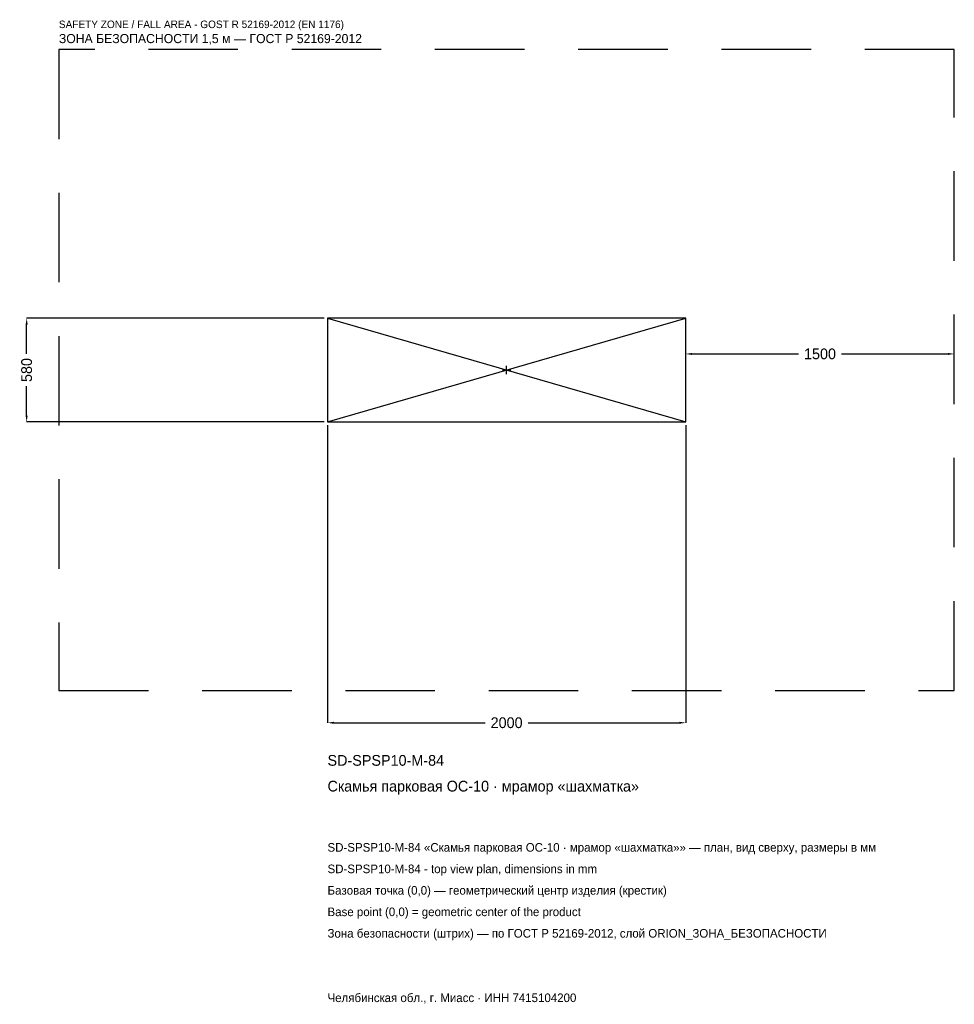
# Model space of a CAD drawing. Header units: metres. Extents: x -2719 to 2500, y -3542 to 1957.
import ezdxf

# ---------------------------------------------------------------- set-up
doc = ezdxf.new("R2010")
doc.units = ezdxf.units.M
doc.linetypes.add('DASHED', pattern=[800, 500, -300])
for name, color, linetype in [('ЗСК_ДАННЫЕ', 3, 'Continuous'), ('ЗСК_ЗОНА_БЕЗОПАСНОСТИ', 1, 'Continuous'), ('ЗСК_КОНТУР', 7, 'Continuous'), ('ЗСК_РАЗМЕРЫ', 8, 'Continuous')]:
    doc.layers.add(name, color=color, linetype=linetype)
doc.dimstyles.new('ORION', dxfattribs={"dimtxt": 60, "dimasz": 36, "dimexe": 1.25, "dimexo": 18, "dimtad": 1, "dimdec": 0, "dimcen": 2.5, "dimazin": 3, "dimtfac": 1, "dimtmove": 0, "dimatfit": 3})

# ---------------------------------------------------------------- blocks, each defined once
blk = doc.blocks.new('_CLOSEDFILLED')
at = {"color": 0, "linetype": 'BYBLOCK'}
blk.add_solid([(-1, 0.16), (0, 0), (-1, -0.16)], dxfattribs=at)
blk = doc.blocks.new('*D1')
for p, q in [((-1000, -308), (-1000, -1970)), ((1000, -308), (1000, -1970)), ((-964, -1970), (-120, -1970)), ((120, -1970), (964, -1970))]:
    blk.add_line(p, q)
at = {"layer": 'Defpoints'}
for p in [(-1000, -290), (1000, -290), (-1000, -1970)]:
    blk.add_point(p, dxfattribs=at)
at = {"layer": 'ЗСК_РАЗМЕРЫ', "xscale": 36, "yscale": 36, "rotation": 180}
blk.add_blockref('_CLOSEDFILLED', (-1000, -1970), dxfattribs=at)
at = {"layer": 'ЗСК_РАЗМЕРЫ', "xscale": 36, "yscale": 36}
blk.add_blockref('_CLOSEDFILLED', (1000, -1970), dxfattribs=at)
at = {"layer": 'ЗСК_РАЗМЕРЫ', "insert": (0, -1970), "char_height": 60, "attachment_point": 5}
blk.add_mtext('2000', dxfattribs=at)
blk = doc.blocks.new('*D2')
for p, q in [((-1018, 290), (-2680, 290)), ((-2680, 90), (-2680, 254)), ((-2680, -254), (-2680, -90)), ((-1018, -290), (-2680, -290))]:
    blk.add_line(p, q)
at = {"layer": 'Defpoints'}
for p in [(-1000, 290), (-2680, -290), (-1000, -290)]:
    blk.add_point(p, dxfattribs=at)
at = {"layer": 'ЗСК_РАЗМЕРЫ', "xscale": 36, "yscale": 36}
for p, rotation in [((-2680, 290), 90), ((-2680, -290), 270)]:
    blk.add_blockref('_CLOSEDFILLED', p, dxfattribs=dict(at, rotation=rotation))
at = {"layer": 'ЗСК_РАЗМЕРЫ', "insert": (-2680, 0), "char_height": 60, "attachment_point": 5, "rotation": 90}
blk.add_mtext('580', dxfattribs=at)
blk = doc.blocks.new('*D3')
for p, q in [((1000, 18), (1000, 90)), ((1036, 90), (1630, 90)), ((1870, 90), (2464, 90)), ((2500, 18), (2500, 90))]:
    blk.add_line(p, q)
at = {"layer": 'Defpoints'}
for p in [(1000, 90), (1000, 0), (2500, 0)]:
    blk.add_point(p, dxfattribs=at)
at = {"layer": 'ЗСК_РАЗМЕРЫ', "xscale": 36, "yscale": 36, "rotation": 180}
blk.add_blockref('_CLOSEDFILLED', (1000, 90), dxfattribs=at)
at = {"layer": 'ЗСК_РАЗМЕРЫ', "xscale": 36, "yscale": 36}
blk.add_blockref('_CLOSEDFILLED', (2500, 90), dxfattribs=at)
at = {"layer": 'ЗСК_РАЗМЕРЫ', "insert": (1750, 90), "char_height": 60, "attachment_point": 5}
blk.add_mtext('1500', dxfattribs=at)
blk = doc.blocks.new('ОРИОН SD-SPSP10-M-84 Скамья парковая ОС-10 · мрамор шахматка')
at = {"layer": 'ЗСК_ЗОНА_БЕЗОПАСНОСТИ', "linetype": 'DASHED'}
blk.add_lwpolyline([(-2500, -1790), (2500, -1790), (2500, 1790), (-2500, 1790)], close=True, dxfattribs=at)
at = {"layer": 'ЗСК_КОНТУР'}
for p, q in [((-1000, -290), (1000, 290)), ((-1000, 290), (1000, -290))]:
    blk.add_line(p, q, dxfattribs=at)
blk.add_lwpolyline([(-1000, -290), (1000, -290), (1000, 290), (-1000, 290)], close=True, dxfattribs=at)
at = {"layer": 'ЗСК_РАЗМЕРЫ'}
for p, q in [((-23.2, 0), (23.2, 0)), ((0, -23.2), (0, 23.2))]:
    blk.add_line(p, q, dxfattribs=at)
at = {"layer": 'ЗСК_ДАННЫЕ'}
for tag, p in [('АРТИКУЛ', (-1000, -2210)), ('НАИМЕНОВАНИЕ', (-1000, -2354))]:
    blk.add_attdef(tag, p, '', height=60, dxfattribs=at)
at = {"layer": 'ЗСК_ДАННЫЕ', "flags": 1}
for tag, p in [('ПРОИЗВОДИТЕЛЬ', (-1000, -2498)), ('ТЕЛЕФОН', (-1000, -2642)), ('САЙТ', (-1000, -2930)), ('АДРЕС', (-1000, -3074)), ('РЕКВИЗИТЫ', (-1000, -3218)), ('ГАБАРИТЫ', (-1000, -3362)), ('ЗОНА_БЕЗОПАСНОСТИ', (-1000, -3506))]:
    blk.add_attdef(tag, p, '', height=60, dxfattribs=at)
at = {"layer": 'ЗСК_ЗОНА_БЕЗОПАСНОСТИ', "color": 1}
for s, height, p in [('SAFETY ZONE / FALL AREA - GOST R 52169-2012 (EN 1176)', 42, (-2500, 1910)), ('ЗОНА БЕЗОПАСНОСТИ 1,5 м — ГОСТ Р 52169-2012', 51, (-2500, 1826))]:
    blk.add_text(s, height=height, dxfattribs=at).set_placement(p)
at = {"layer": 'ЗСК_РАЗМЕРЫ'}
dim = blk.add_linear_dim(base=(-2680, -290), p1=(-1000, -290), p2=(-1000, 290), angle=90, dimstyle='ORION', dxfattribs=at)
dim.commit()
dim.dimension.update_dxf_attribs({"geometry": '*D2', "text_midpoint": (-2680, 0)})
for base, p1, p2, picture, middle in [((1000, 90), (1000, 0), (2500, 0), '*D3', (1750, 90)), ((-1000, -1970), (-1000, -290), (1000, -290), '*D1', (0, -1970))]:
    dim = blk.add_linear_dim(base=base, p1=p1, p2=p2, dimstyle='ORION', dxfattribs=at)
    dim.commit()
    dim.dimension.update_dxf_attribs({"geometry": picture, "text_midpoint": middle})

msp = doc.modelspace()

# ---------------------------------------------------------------- block references
msp.add_blockref('ОРИОН SD-SPSP10-M-84 Скамья парковая ОС-10 · мрамор шахматка', (0, 0)).add_auto_attribs({'АРТИКУЛ': 'SD-SPSP10-M-84', 'НАИМЕНОВАНИЕ': 'Скамья парковая ОС-10 · мрамор «шахматка»'})

# ---------------------------------------------------------------- texts
at = {"layer": 'ЗСК_ДАННЫЕ', "color": 3}
for s, p in [('SD-SPSP10-M-84 «Скамья парковая ОС-10 · мрамор «шахматка»» — план, вид сверху, размеры в мм', (-1000, -2690)), ('SD-SPSP10-M-84 - top view plan, dimensions in mm', (-1000, -2810)), ('Челябинская обл., г. Миасс · ИНН 7415104200', (-1000, -3530))]:
    msp.add_text(s, height=48, dxfattribs=at).set_placement(p)
at = {"layer": 'ЗСК_ДАННЫЕ', "color": 7}
for s, p in [('Базовая точка (0,0) — геометрический центр изделия (крестик)', (-1000, -2930)), ('Base point (0,0) = geometric center of the product', (-1000, -3050))]:
    msp.add_text(s, height=48, dxfattribs=at).set_placement(p)
at = {"layer": 'ЗСК_ДАННЫЕ', "color": 1}
msp.add_text('Зона безопасности (штрих) — по ГОСТ Р 52169-2012, слой ORION_ЗОНА_БЕЗОПАСНОСТИ', height=48, dxfattribs=at).set_placement((-1000, -3170))

doc.saveas('drawing.dxf')
